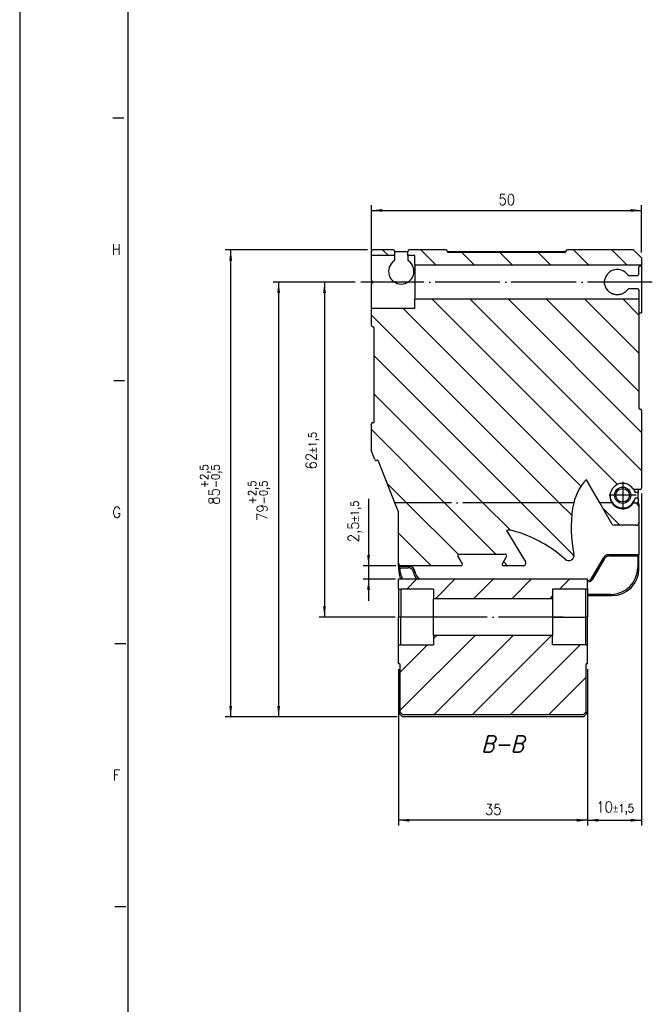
# Model space of a CAD drawing. Header units: millimetres. Extents: x -235 to 9017, y -109 to 485.
# Tile 2 of 35: x -235 to -118, y 120 to 303. Entities that reach past the tile are written whole.
import ezdxf

# ---------------------------------------------------------------- set-up
doc = ezdxf.new("R2010")
doc.units = ezdxf.units.MM
doc.linetypes.add('DOT_CENTER', pattern=[14, 12, -1, 0, -1])
doc.layers.add('1', color=7, linetype='Continuous')
doc.styles.add('CONVERTER_11', font='txt.shx', dxfattribs={"width": 0.9})
doc.styles.add('CONVERTER_12', font='txt.shx', dxfattribs={"width": 0.9, "oblique": 15})
doc.dimstyles.new('ME10_DIM_56', dxfattribs={"dimtxt": 2, "dimasz": 2, "dimexe": 1, "dimexo": 1, "dimgap": 1, "dimtad": 1, "dimdsep": 46, "dimtxsty": 'CONVERTER_11', "dimsah": 1, "dimcen": 0.09, "dimclrd": 2, "dimclre": 2, "dimclrt": 2, "dimadec": 0, "dimazin": 0, "dimtfac": 1, "dimtdec": 4, "dimtix": 1, "dimtmove": 0, "dimatfit": 3, "dimfxl": 1, "dimtolj": 1, "dimtzin": 0, "dimarcsym": 0})
doc.dimstyles.new('ME10_DIM_57', dxfattribs={"dimtxt": 2, "dimasz": 2, "dimexe": 1, "dimexo": 1, "dimgap": 1, "dimtad": 1, "dimdsep": 46, "dimtxsty": 'CONVERTER_11', "dimsah": 1, "dimcen": 0.09, "dimclrd": 2, "dimclre": 2, "dimclrt": 2, "dimadec": 0, "dimazin": 0, "dimtol": 1, "dimtp": 1.5, "dimtm": 1.5, "dimtfac": 0.75, "dimtdec": 0, "dimtix": 1, "dimtmove": 0, "dimatfit": 3, "dimfxl": 1, "dimtolj": 1, "dimtzin": 0, "dimarcsym": 0})
doc.dimstyles.new('ME10_DIM_58', dxfattribs={"dimtxt": 2, "dimasz": 2, "dimexe": 1, "dimexo": 1, "dimgap": 1, "dimtad": 1, "dimdsep": 46, "dimtxsty": 'CONVERTER_11', "dimsah": 1, "dimcen": 0.09, "dimclrd": 2, "dimclre": 2, "dimclrt": 2, "dimadec": 0, "dimazin": 0, "dimtfac": 1, "dimtdec": 4, "dimtix": 1, "dimtmove": 0, "dimatfit": 3, "dimfxl": 1, "dimtolj": 1, "dimtzin": 0, "dimarcsym": 0})
doc.dimstyles.new('ME10_DIM_59', dxfattribs={"dimtxt": 2, "dimasz": 2, "dimexe": 1, "dimexo": 1, "dimgap": 1, "dimtad": 1, "dimdsep": 46, "dimtxsty": 'CONVERTER_11', "dimsah": 1, "dimcen": 0.09, "dimclrd": 2, "dimclre": 2, "dimclrt": 2, "dimadec": 0, "dimazin": 0, "dimtol": 1, "dimtp": 1.5, "dimtm": 1.5, "dimtfac": 0.75, "dimtdec": 0, "dimtix": 1, "dimtmove": 0, "dimatfit": 3, "dimfxl": 1, "dimtolj": 1, "dimtzin": 0, "dimarcsym": 0})
doc.dimstyles.new('ME10_DIM_60', dxfattribs={"dimtxt": 2, "dimasz": 2, "dimexe": 1, "dimexo": 1, "dimgap": 1, "dimtad": 1, "dimdsep": 46, "dimtxsty": 'CONVERTER_11', "dimsah": 1, "dimcen": 0.09, "dimclrd": 2, "dimclre": 2, "dimclrt": 2, "dimadec": 0, "dimazin": 0, "dimtol": 1, "dimtp": 2.5, "dimtm": 0.5, "dimtfac": 0.75, "dimtdec": 0, "dimtix": 1, "dimtmove": 0, "dimatfit": 3, "dimfxl": 1, "dimtolj": 1, "dimtzin": 0, "dimarcsym": 0})
doc.dimstyles.new('ME10_DIM_61', dxfattribs={"dimtxt": 2, "dimasz": 2, "dimexe": 1, "dimexo": 1, "dimgap": 1, "dimtad": 1, "dimdsep": 46, "dimtxsty": 'CONVERTER_11', "dimsah": 1, "dimcen": 0.09, "dimclrd": 2, "dimclre": 2, "dimclrt": 2, "dimadec": 0, "dimazin": 0, "dimtol": 1, "dimtp": 2.5, "dimtm": 0.5, "dimtfac": 0.75, "dimtdec": 0, "dimtix": 1, "dimtmove": 0, "dimatfit": 3, "dimfxl": 1, "dimtolj": 1, "dimtzin": 0, "dimarcsym": 0})
doc.dimstyles.new('ME10_DIM_62', dxfattribs={"dimtxt": 2, "dimasz": 2, "dimexe": 1, "dimexo": 1, "dimgap": 1, "dimtad": 1, "dimdsep": 46, "dimtxsty": 'CONVERTER_11', "dimsah": 1, "dimcen": 0.09, "dimclrd": 2, "dimclre": 2, "dimclrt": 2, "dimadec": 0, "dimazin": 0, "dimtol": 1, "dimtp": 1.5, "dimtm": 1.5, "dimtfac": 0.75, "dimtdec": 0, "dimtix": 1, "dimtmove": 0, "dimatfit": 3, "dimfxl": 1, "dimtolj": 1, "dimtzin": 0, "dimarcsym": 0})
pattern_1 = [(45, (0, 0), (-3.53553, 3.53553), [])]
pattern_2 = [(-45, (0, 0), (3.53553, 3.53553), [])]

# ---------------------------------------------------------------- blocks, each defined once
blk = doc.blocks.new('CABEZA_1__57', base_point=(-165.05, 173.48))
at = {"linetype": 'Continuous'}
h = blk.add_hatch(dxfattribs=at)
h.set_pattern_fill('_USER', color=3, scale=5, angle=45, pattern_type=0)
h.set_pattern_definition(pattern_1)
edge = h.paths.add_edge_path()
edge.add_line((-164.64, 198.92), (-164.31, 198.92))
edge.add_line((-164.31, 198.92), (-130.05, 198.92))
edge.add_line((-130.05, 198.92), (-130.05, 197.23))
edge.add_arc((-130.45, 197.68), 0.6, 270, 311.8103, ccw=False)
edge.add_line((-130.45, 197.08), (-136.55, 197.08))
edge.add_line((-136.55, 197.08), (-136.55, 195.33))
edge.add_line((-136.55, 195.33), (-158.55, 195.33))
edge.add_line((-158.55, 195.33), (-158.55, 197.08))
edge.add_line((-158.55, 197.08), (-164.65, 197.08))
edge.add_arc((-164.65, 197.68), 0.6, 228.1897, 270, ccw=False)
edge.add_line((-165.05, 197.23), (-165.05, 198.92))
edge.add_line((-165.05, 198.92), (-164.64, 198.92))
h = blk.add_hatch(dxfattribs=at)
h.set_pattern_fill('_USER', color=3, scale=5, angle=45, pattern_type=0)
h.set_pattern_definition(pattern_1)
edge = h.paths.add_edge_path()
edge.add_line((-164.8, 183.28), (-165.05, 183.28))
edge.add_line((-165.05, 183.28), (-165.05, 186.62))
edge.add_arc((-164.65, 186.18), 0.6, 90, 131.8103, ccw=False)
edge.add_line((-164.65, 186.78), (-158.55, 186.78))
edge.add_line((-158.55, 186.78), (-158.55, 188.53))
edge.add_line((-158.55, 188.53), (-136.55, 188.53))
edge.add_line((-136.55, 188.53), (-136.55, 186.78))
edge.add_line((-136.55, 186.78), (-130.45, 186.78))
edge.add_arc((-130.45, 186.18), 0.6, 48.1897, 90, ccw=False)
edge.add_line((-130.05, 186.62), (-130.05, 183.28))
edge.add_line((-130.05, 183.28), (-130.3, 183.28))
edge.add_line((-130.3, 183.28), (-130.3, 174.38))
edge.add_line((-130.3, 174.38), (-130.8, 173.88))
edge.add_line((-130.8, 173.88), (-164.3, 173.88))
edge.add_line((-164.3, 173.88), (-164.8, 174.38))
edge.add_line((-164.8, 174.38), (-164.8, 183.28))
at = {"color": 7, "linetype": 'Continuous'}
for p, q in [((-164.64, 198.92), (-165.05, 198.92)), ((-165.05, 197.23), (-165.05, 198.92)), ((-164.31, 198.92), (-164.64, 198.92)), ((-130.05, 198.92), (-164.31, 198.92)), ((-130.05, 197.23), (-130.05, 198.92)), ((-165.05, 197.23), (-165.05, 191.93)), ((-164.65, 197.08), (-164.65, 191.93)), ((-158.55, 197.08), (-164.65, 197.08)), ((-158.55, 197.08), (-158.55, 195.33)), ((-136.55, 197.08), (-136.55, 195.33)), ((-130.45, 197.08), (-136.55, 197.08)), ((-130.45, 197.08), (-130.45, 191.93)), ((-130.05, 197.23), (-130.05, 191.93)), ((-158.55, 191.93), (-158.55, 195.33)), ((-136.55, 195.33), (-158.55, 195.33)), ((-136.55, 195.33), (-136.55, 191.93)), ((-165.05, 186.62), (-165.05, 191.93)), ((-164.65, 191.93), (-165.05, 191.93)), ((-164.65, 186.78), (-164.65, 191.93)), ((-158.55, 191.93), (-164.65, 191.93)), ((-158.55, 188.53), (-158.55, 191.93)), ((-136.55, 191.93), (-136.55, 188.53)), ((-136.55, 191.93), (-130.45, 191.93)), ((-130.05, 191.93), (-130.45, 191.93)), ((-130.45, 191.93), (-130.45, 186.78)), ((-130.05, 186.62), (-130.05, 191.93)), ((-136.55, 188.53), (-158.55, 188.53)), ((-158.55, 188.53), (-158.55, 186.78)), ((-136.55, 186.78), (-136.55, 188.53)), ((-165.05, 183.28), (-165.05, 186.62)), ((-164.65, 186.78), (-158.55, 186.78)), ((-130.45, 186.78), (-136.55, 186.78)), ((-130.05, 183.28), (-130.05, 186.62)), ((-164.8, 183.28), (-165.05, 183.28)), ((-164.8, 183.28), (-164.8, 174.38)), ((-130.3, 174.38), (-130.3, 183.28)), ((-130.05, 183.28), (-130.3, 183.28)), ((-164.3, 173.88), (-164.8, 174.38)), ((-164.8, 173.98), (-164.8, 174.38)), ((-164.3, 173.48), (-164.8, 173.98)), ((-164.3, 173.88), (-130.8, 173.88)), ((-130.8, 173.48), (-164.3, 173.48)), ((-130.3, 174.38), (-130.8, 173.88)), ((-130.8, 173.48), (-130.3, 173.98)), ((-130.3, 174.38), (-130.3, 173.98))]:
    blk.add_line(p, q, dxfattribs=at)
for centre, start, end in [((-164.65, 197.68), 228.1897, 270), ((-130.45, 197.68), 270, 311.8103), ((-164.65, 186.18), 90, 131.8103), ((-130.45, 186.18), 48.1897, 90)]:
    blk.add_arc(centre, 0.6, start, end, dxfattribs=at)
at = {"layer": '1', "color": 2, "linetype": 'DOT_CENTER'}
blk.add_line((-134.55, 191.93), (-160.55, 191.93), dxfattribs=at)
blk = doc.blocks.new('MOD-22E-M-Li__58', base_point=(-170.05, 195.91))
at = {"linetype": 'Continuous'}
h = blk.add_hatch(dxfattribs=at)
h.set_pattern_fill('_USER', color=3, scale=5, angle=-45, pattern_type=0)
h.set_pattern_definition(pattern_2)
edge = h.paths.add_edge_path()
edge.add_line((-170.05, 258.83), (-170.05, 259.68))
edge.add_arc((-169.8, 259.68), 0.25, 90, 180, ccw=False)
edge.add_line((-169.8, 259.93), (-166.05, 259.93))
edge.add_arc((-166.05, 259.68), 0.25, 0, 90, ccw=False)
edge.add_line((-165.8, 259.68), (-165.8, 258.83))
edge.add_line((-165.8, 258.83), (-170.05, 258.83))
h = blk.add_hatch(dxfattribs=at)
h.set_pattern_fill('_USER', color=3, scale=5, angle=-45, pattern_type=0)
h.set_pattern_definition(pattern_2)
edge = h.paths.add_edge_path()
edge.add_line((-163.05, 259.93), (-156.3, 259.93))
edge.add_arc((-156.3, 259.68), 0.25, 0, 90, ccw=False)
edge.add_arc((-155.8, 259.68), 0.25, 180, 270)
edge.add_line((-155.8, 259.43), (-134.3, 259.43))
edge.add_arc((-134.3, 259.68), 0.25, 270, 360)
edge.add_arc((-133.8, 259.68), 0.25, 90, 180, ccw=False)
edge.add_line((-133.8, 259.93), (-121.55, 259.93))
edge.add_line((-121.55, 259.93), (-120.05, 258.43))
edge.add_line((-120.05, 258.43), (-120.05, 257.18))
edge.add_arc((-120.3, 257.18), 0.25, -23.5782, 0, ccw=False)
edge.add_line((-120.07, 257.08), (-162.05, 257.08))
edge.add_line((-162.05, 257.08), (-162.05, 258.83))
edge.add_line((-162.05, 258.83), (-163.3, 258.83))
edge.add_line((-163.3, 258.83), (-163.3, 259.68))
edge.add_arc((-163.05, 259.68), 0.25, 90, 180, ccw=False)
h = blk.add_hatch(dxfattribs=at)
h.set_pattern_fill('_USER', color=3, scale=5, angle=-45, pattern_type=0)
h.set_pattern_definition(pattern_2)
edge = h.paths.add_edge_path()
edge.add_arc((-169.01, 220.71), 0.25, 21.6052, 111.7122)
edge.add_arc((-169.2, 221.17), 0.25, 201.3062, 291.6648, ccw=False)
edge.add_line((-169.43, 221.08), (-170.03, 222.63))
edge.add_arc((-169.8, 222.72), 0.25, 180, 201.3067, ccw=False)
edge.add_line((-170.05, 222.72), (-170.05, 227.68))
edge.add_arc((-169.8, 227.68), 0.25, 90, 180, ccw=False)
edge.add_line((-169.8, 227.93), (-169.55, 227.93))
edge.add_line((-169.55, 227.93), (-169.55, 245.43))
edge.add_arc((-169.8, 245.43), 0.25, 0, 90)
edge.add_arc((-169.8, 245.93), 0.25, 180, 270, ccw=False)
edge.add_line((-170.05, 245.93), (-170.05, 249.03))
edge.add_line((-170.05, 249.03), (-162.05, 249.03))
edge.add_line((-162.05, 249.03), (-162.05, 249.73))
edge.add_line((-162.05, 249.73), (-162.05, 250.78))
edge.add_line((-162.05, 250.78), (-120.56, 250.78))
edge.add_line((-120.56, 250.78), (-120.55, 248.22))
edge.add_line((-120.55, 248.22), (-120.56, 247.43))
edge.add_line((-120.56, 247.43), (-120.55, 230.68))
edge.add_arc((-120.3, 230.68), 0.25, 180, 270)
edge.add_arc((-120.3, 230.18), 0.25, 0, 90, ccw=False)
edge.add_line((-120.05, 230.18), (-120.05, 215.82))
edge.add_arc((-120.3, 215.82), 0.25, 270, 360, ccw=False)
edge.add_line((-120.3, 215.57), (-121.46, 215.57))
edge.add_arc((-121.46, 215.77), 0.2, 265.4939, 270, ccw=False)
edge.add_arc((-121.46, 215.77), 0.2, 214.6546, 265.4939, ccw=False)
edge.add_arc((-123.56, 214.32), 2.35, 34.6546, 211.5875)
edge.add_line((-125.56, 213.09), (-127.8, 213.09))
edge.add_line((-127.8, 213.09), (-130.24, 217.33))
edge.add_line((-130.24, 217.33), (-130.27, 217.42))
edge.add_arc((-122.94, 210.61), 10, 137.119, 165.6456)
edge.add_line((-132.63, 213.09), (-136.44, 213.09))
edge.add_line((-136.44, 213.09), (-136.49, 213.09))
edge.add_line((-136.49, 213.09), (-141.1, 213.09))
edge.add_line((-141.1, 213.09), (-141.17, 213.09))
edge.add_line((-141.17, 213.09), (-165.73, 213.09))
edge.add_line((-165.73, 213.09), (-168.78, 220.8))
h = blk.add_hatch(dxfattribs=at)
h.set_pattern_fill('_USER', color=3, scale=5, angle=-45, pattern_type=0)
h.set_pattern_definition(pattern_2)
edge = h.paths.add_edge_path()
edge.add_arc((-144.62, 205), 3, 74.4169, 98.1189)
edge.add_line((-145.04, 207.97), (-141.56, 202.18))
edge.add_arc((-141.99, 201.93), 0.5, -90, 31.0161, ccw=False)
edge.add_line((-141.99, 201.43), (-145.62, 201.43))
edge.add_arc((-145.62, 201.68), 0.25, 150, 270, ccw=False)
edge.add_line((-145.83, 201.8), (-145.06, 203.15))
edge.add_arc((-145.27, 203.28), 0.25, 330, 450)
edge.add_line((-145.27, 203.53), (-153.83, 203.53))
edge.add_arc((-153.83, 203.28), 0.25, 90, 210)
edge.add_line((-154.05, 203.15), (-153.27, 201.8))
edge.add_arc((-153.48, 201.68), 0.25, -90, 30, ccw=False)
edge.add_line((-153.48, 201.43), (-164.55, 201.43))
edge.add_arc((-164.55, 201.93), 0.5, 180, 270, ccw=False)
edge.add_line((-165.05, 201.93), (-165.05, 211.34))
edge.add_arc((-165.3, 211.34), 0.25, 0, 21.6048)
edge.add_line((-165.07, 211.43), (-165.73, 213.09))
edge.add_line((-165.73, 213.09), (-141.17, 213.09))
edge.add_line((-141.17, 213.09), (-141.1, 213.09))
edge.add_line((-141.1, 213.09), (-136.49, 213.09))
edge.add_line((-136.49, 213.09), (-136.44, 213.09))
edge.add_line((-136.44, 213.09), (-132.63, 213.09))
edge.add_arc((-122.94, 210.61), 10, 165.6456, 171.5014)
edge.add_arc((-109.1, 208.54), 24, 171.5013, 191.9316)
edge.add_arc((-133.56, 203.38), 1, -131.939, 11.9337, ccw=False)
edge.add_arc((-150.26, 184.78), 24, 48.0686, 52.3825)
edge.add_arc((-150.26, 184.78), 24, 52.3825, 74.4142)
h = blk.add_hatch(dxfattribs=at)
h.set_pattern_fill('_USER', color=3, scale=5, angle=-45, pattern_type=0)
h.set_pattern_definition(pattern_2)
edge = h.paths.add_edge_path()
edge.add_arc((-125.12, 209.43), 0.5, 209.8944, 270)
edge.add_line((-125.12, 208.93), (-121.05, 208.93))
edge.add_arc((-121.05, 209.43), 0.5, 270, 360)
edge.add_line((-120.55, 209.43), (-120.55, 212.82))
edge.add_arc((-120.8, 212.82), 0.25, 0, 90)
edge.add_line((-120.8, 213.07), (-121.46, 213.07))
edge.add_arc((-121.46, 212.87), 0.2, 90, 145.3454)
edge.add_arc((-123.56, 214.32), 2.35, 211.5875, 325.3454, ccw=False)
edge.add_line((-125.56, 213.09), (-127.8, 213.09))
edge.add_line((-127.8, 213.09), (-125.55, 209.18))
at = {"color": 7, "linetype": 'Continuous'}
for p, q in [((-170.05, 258.83), (-170.05, 259.68)), ((-165.8, 258.83), (-170.05, 258.83)), ((-170.05, 254.23), (-170.05, 258.83)), ((-166.05, 259.93), (-169.8, 259.93)), ((-165.8, 259.68), (-165.8, 258.83)), ((-165.8, 259.63), (-163.3, 259.63)), ((-165.8, 258.83), (-165.8, 258.02)), ((-163.3, 258.83), (-163.3, 259.68)), ((-163.3, 258.83), (-163.3, 258.02)), ((-162.05, 258.83), (-163.3, 258.83)), ((-156.3, 259.93), (-163.05, 259.93)), ((-162.05, 257.08), (-162.05, 258.83)), ((-156.05, 259.63), (-134.06, 259.62)), ((-134.3, 259.43), (-155.8, 259.43)), ((-121.55, 259.93), (-133.8, 259.93)), ((-121.55, 259.93), (-120.05, 258.43)), ((-162.05, 257.08), (-162.05, 253.12)), ((-120.07, 257.08), (-162.05, 257.08)), ((-120.05, 258.43), (-120.05, 257.18)), ((-120.05, 257.18), (-120.05, 248.22)), ((-122.46, 255.18), (-120.8, 255.18)), ((-120.55, 255.43), (-120.55, 256.68)), ((-170.05, 254.23), (-170.05, 253.63)), ((-169.75, 253.93), (-170.05, 254.23)), ((-170.05, 253.63), (-169.75, 253.93)), ((-170.05, 249.03), (-170.05, 253.63)), ((-162.05, 253.12), (-162.05, 250.78)), ((-120.8, 252.68), (-122.46, 252.68)), ((-120.55, 252.43), (-120.56, 250.78)), ((-162.05, 249.73), (-162.05, 250.78)), ((-120.56, 250.78), (-162.05, 250.78)), ((-162.05, 249.03), (-162.05, 249.73)), ((-120.56, 250.78), (-120.55, 248.22)), ((-162.05, 249.03), (-170.05, 249.03)), ((-170.05, 245.93), (-170.05, 249.03)), ((-120.55, 248.22), (-120.56, 247.43)), ((-120.55, 248.22), (-120.05, 248.22)), ((-120.56, 247.43), (-120.55, 230.68)), ((-169.55, 227.93), (-169.55, 245.43)), ((-120.05, 230.18), (-120.05, 215.82)), ((-169.8, 227.93), (-169.55, 227.93)), ((-170.05, 222.72), (-170.05, 227.68)), ((-169.43, 221.08), (-170.03, 222.63)), ((-165.73, 213.09), (-168.78, 220.8)), ((-130.24, 217.33), (-130.27, 217.42)), ((-127.8, 213.09), (-130.24, 217.33)), ((-120.3, 215.57), (-121.46, 215.57)), ((-120.72, 214.99), (-121.26, 214.99)), ((-120.72, 213.96), (-121.26, 213.96)), ((-120.72, 213.96), (-120.72, 214.99)), ((-165.07, 211.43), (-165.73, 213.09)), ((-125.55, 209.18), (-127.8, 213.09)), ((-121.7, 212.88), (-121.73, 212.96)), ((-121.64, 212.96), (-121.73, 212.96)), ((-121.46, 213.07), (-120.8, 213.07)), ((-120.55, 212.82), (-120.55, 209.43)), ((-165.05, 201.93), (-165.05, 211.34)), ((-145.04, 207.97), (-141.56, 202.18)), ((-121.05, 208.93), (-125.12, 208.93)), ((-120.55, 209.43), (-120.55, 203.47)), ((-154.05, 203.15), (-153.27, 201.8)), ((-145.27, 203.53), (-153.83, 203.53)), ((-145.83, 201.8), (-145.06, 203.15)), ((-129.25, 199.18), (-127.06, 202.97)), ((-126.93, 202.74), (-129.12, 198.95)), ((-127.06, 202.97), (-126.93, 202.74)), ((-126.2, 203.47), (-126.06, 203.24)), ((-120.55, 203.47), (-126.2, 203.47)), ((-126.06, 203.24), (-120.78, 203.24)), ((-120.78, 203.24), (-120.55, 203.47)), ((-120.78, 203.24), (-120.78, 201.13)), ((-120.55, 200.9), (-120.55, 203.47)), ((-165.05, 201.28), (-165.05, 201.93)), ((-165.05, 201.28), (-165.05, 200.9)), ((-163.02, 201.28), (-165.05, 201.28)), ((-165.05, 201.28), (-164.86, 201.09)), ((-164.86, 201.09), (-165.05, 200.9)), ((-164.82, 201.05), (-163.25, 201.05)), ((-153.48, 201.43), (-164.55, 201.43)), ((-163.25, 201.05), (-163.02, 201.28)), ((-141.99, 201.43), (-145.62, 201.43)), ((-120.78, 201.13), (-120.55, 200.9)), ((-162.26, 200.19), (-162.03, 200.41)), ((-129.25, 199.18), (-129.12, 198.95)), ((-130.05, 198.57), (-129.99, 198.45)), ((-130.05, 198.45), (-129.99, 198.45)), ((-125.78, 196.13), (-130.05, 196.13)), ((-130.05, 195.91), (-125.55, 195.91)), ((-125.78, 196.13), (-125.55, 195.91))]:
    blk.add_line(p, q, dxfattribs=at)
at = {"color": 2, "linetype": 'DOT_CENTER'}
for p, q in [((-141.17, 213.09), (-165.73, 213.09)), ((-141.1, 213.09), (-141.17, 213.09)), ((-136.49, 213.09), (-141.1, 213.09)), ((-136.44, 213.09), (-136.49, 213.09)), ((-132.63, 213.09), (-136.44, 213.09)), ((-125.56, 213.09), (-127.8, 213.09))]:
    blk.add_line(p, q, dxfattribs=at)
at = {"color": 7, "linetype": 'Continuous'}
for radius in [1.5, 1.25]:
    blk.add_circle((-123.55, 214.48), radius, dxfattribs=at)
for centre, radius, start, end in [((-169.8, 259.68), 0.25, 90, 180), ((-166.05, 259.68), 0.25, 0, 90), ((-163.05, 259.68), 0.25, 90, 180), ((-156.3, 259.68), 0.25, 0, 90), ((-155.8, 259.68), 0.25, 180, 270), ((-134.3, 259.68), 0.25, 270, 0), ((-133.8, 259.68), 0.25, 90, 180), ((-164.55, 255.92), 2.35, 124.6546, 55.3454), ((-166, 258.02), 0.2, 304.6546, 0), ((-163.1, 258.02), 0.2, 180, 235.3454), ((-120.3, 257.18), 0.25, 270, 336.4218), ((-120.3, 257.18), 0.25, 336.4218, 0), ((-124.56, 253.93), 2.35, 34.6546, 167.7638), ((-122.46, 255.38), 0.2, 214.6546, 270), ((-120.8, 255.43), 0.25, 270, 0), ((-120.3, 256.68), 0.25, 90, 180), ((-124.56, 253.93), 2.35, 307.4125, 325.3454), ((-122.46, 252.48), 0.2, 90, 145.3454), ((-120.8, 252.43), 0.25, 0, 90), ((-169.8, 245.93), 0.25, 180, 270), ((-169.8, 245.43), 0.25, 0, 90), ((-120.3, 230.68), 0.25, 180, 270), ((-120.3, 230.18), 0.25, 0, 90), ((-169.8, 227.68), 0.25, 90, 180), ((-169.8, 222.72), 0.25, 180, 201.3067), ((-169.2, 221.17), 0.25, 201.3062, 291.6648), ((-169.01, 220.71), 0.25, 21.6052, 111.7122), ((-122.94, 210.61), 10, 137.119, 165.6456), ((-123.56, 214.32), 2.35, 34.6546, 211.5875), ((-121.46, 215.77), 0.2, 214.6546, 265.4939), ((-123.55, 214.48), 2.35, 12.7265, 27.8222), ((-121.46, 215.77), 0.2, 265.4939, 270), ((-120.3, 215.82), 0.25, 270, 0), ((-123.55, 214.48), 2.35, 180.548, 347.2735), ((-165.3, 211.34), 0.25, 0, 21.6048), ((-109.1, 208.54), 24, 171.5013, 191.9316), ((-122.94, 210.61), 10, 165.6456, 171.5014), ((-123.56, 214.32), 2.35, 211.5875, 325.3454), ((-121.46, 212.87), 0.2, 90, 145.3454), ((-120.8, 212.82), 0.25, 0, 90), ((-144.62, 205), 3, 74.4169, 98.1189), ((-150.26, 184.78), 24, 52.3825, 74.4142), ((-125.12, 209.43), 0.5, 209.8944, 270), ((-121.05, 209.43), 0.5, 270, 360), ((-153.83, 203.28), 0.25, 90, 210), ((-145.27, 203.28), 0.25, 330, 90), ((-150.26, 184.78), 24, 48.0686, 52.3825), ((-133.56, 203.38), 1, 228.061, 11.9337), ((-126.2, 202.47), 1, 90, 149.9633), ((-126.06, 202.24), 1, 90, 149.9633), ((-164.55, 201.93), 0.5, 180, 270), ((-160.05, 200.91), 5, 180.0044, 203.3425), ((-159.83, 201.13), 5, 180.908, 206.2045), ((-163.25, 200.05), 1, 7.6538, 90.001), ((-163.02, 200.28), 1, 7.6519, 90.001), ((-153.48, 201.68), 0.25, 270, 30), ((-145.62, 201.68), 0.25, 150, 270), ((-141.99, 201.93), 0.5, 270, 31.0161), ((-125.78, 201.13), 5, 270, 0), ((-125.55, 200.9), 5, 270, 0), ((-160.28, 200.45), 2, 187.6538, 229.814), ((-160.05, 200.68), 2, 187.6547, 241.334), ((-130.12, 199.68), 1, 273.7628, 329.9633), ((-129.99, 199.45), 1, 270, 329.9633)]:
    blk.add_arc(centre, radius, start, end, dxfattribs=at)
for points, knots in [([(-123.13, 252.06), (-123.15, 252.04), (-123.19, 252.01), (-123.27, 251.95), (-123.41, 251.87), (-123.63, 251.76), (-123.93, 251.65), (-124.29, 251.58), (-124.65, 251.57), (-124.97, 251.61), (-125.22, 251.67), (-125.38, 251.72), (-125.51, 251.77), (-125.64, 251.84), (-125.84, 251.95), (-126.08, 252.12), (-126.34, 252.38), (-126.59, 252.72), (-126.77, 253.1), (-126.88, 253.5), (-126.91, 253.86), (-126.9, 254.18), (-126.87, 254.35), (-126.85, 254.42)], [0, 0, 0, 0, 0.075404, 0.153721, 0.314326, 0.561345, 0.881836, 1.271908, 1.653389, 1.972642, 2.231248, 2.412238, 2.495172, 2.632141, 2.862604, 3.165527, 3.52522, 3.961066, 4.408552, 4.775627, 5.223971, 5.48891, 5.724745, 5.724745, 5.724745, 5.724745]), ([(-121.26, 214.99), (-121.28, 215.07), (-121.31, 215.2), (-121.37, 215.35), (-121.42, 215.47), (-121.45, 215.54), (-121.47, 215.57)], [0, 0, 0, 0, 0.2287753, 0.3989401, 0.4962956, 0.6192054, 0.6192054, 0.6192054, 0.6192054]), ([(-120.71, 215.57), (-120.71, 215.48), (-120.72, 215.29), (-120.72, 215.1), (-120.72, 214.99)], [0, 0, 0, 0, 0.2698084, 0.578512, 0.578512, 0.578512, 0.578512]), ([(-121.73, 212.96), (-121.73, 212.97), (-121.71, 213), (-121.66, 213.06), (-121.6, 213.15), (-121.53, 213.26), (-121.45, 213.41), (-121.38, 213.57), (-121.31, 213.75), (-121.28, 213.88), (-121.26, 213.96)], [0, 0, 0, 0, 0.046419, 0.105701, 0.221121, 0.36595, 0.515534, 0.716454, 0.876316, 1.115386, 1.115386, 1.115386, 1.115386]), ([(-120.72, 213.96), (-120.72, 213.78), (-120.72, 213.48), (-120.71, 213.17), (-120.71, 213.05)], [0, 0, 0, 0, 0.5424023, 0.905334, 0.905334, 0.905334, 0.905334]), ([(-164.82, 201.05), (-164.83, 201.05), (-164.83, 201.06), (-164.84, 201.07), (-164.85, 201.08), (-164.86, 201.09), (-164.86, 201.09)], [0, 0, 0, 0, 0.00939462, 0.01878924, 0.0447926, 0.05646635, 0.05646635, 0.05646635, 0.05646635])]:
    blk.add_open_spline(points, degree=3, knots=knots, dxfattribs=at)
at = {"layer": '1', "color": 2, "linetype": 'DOT_CENTER'}
for p, q in [((-118.07, 253.93), (-172.05, 253.93)), ((-118.07, 253.93), (-172.05, 253.93)), ((-123.55, 216.98), (-123.55, 211.98)), ((-121.05, 214.48), (-126.05, 214.48))]:
    blk.add_line(p, q, dxfattribs=at)
blk = doc.blocks.new('Li-M-7840__59', base_point=(-170.05, 173.48))
for name, p in [('MOD-22E-M-Li__58', (-170.05, 195.91)), ('CABEZA_1__57', (-165.05, 173.48))]:
    blk.add_blockref(name, p)
blk = doc.blocks.new('*D116')
at = {"layer": '1', "color": 2, "linetype": 'Continuous'}
for p, q in [((-170.05, 259.83), (-170.05, 268.2)), ((-120.05, 259.43), (-120.05, 268.2)), ((-170.05, 267.2), (-120.05, 267.2))]:
    blk.add_line(p, q, dxfattribs=at)
at = {"layer": '1', "color": 2}
for points in [[(-168.05, 267.46), (-168.05, 266.94), (-170.05, 267.2)], [(-122.05, 266.94), (-122.05, 267.46), (-120.05, 267.2)]]:
    blk.add_solid(points, dxfattribs=at)
at = {"layer": '1', "color": 2, "insert": (-146.55, 268.2), "char_height": 2, "attachment_point": 7, "rotation": 0.0001, "line_spacing_factor": 0.60024, "style": 'CONVERTER_11'}
blk.add_mtext('50', dxfattribs=at)
blk = doc.blocks.new('*D117')
at = {"layer": '1', "color": 2, "linetype": 'Continuous'}
for p, q in [((-120.05, 214.82), (-120.05, 153.32)), ((-130.05, 182.28), (-130.05, 153.32)), ((-130.05, 154.32), (-120.05, 154.32))]:
    blk.add_line(p, q, dxfattribs=at)
at = {"layer": '1', "color": 2}
for points in [[(-128.05, 154.58), (-128.05, 154.05), (-130.05, 154.32)], [(-122.05, 154.05), (-122.05, 154.58), (-120.05, 154.32)]]:
    blk.add_solid(points, dxfattribs=at)
at = {"layer": '1', "color": 2, "insert": (-128.44, 155.32), "char_height": 2, "attachment_point": 7, "rotation": 0.0001, "line_spacing_factor": 0.60024, "style": 'CONVERTER_11'}
blk.add_mtext('\\C2;10\\C2;\\H1.5;{\\Fgdt;`}1,5', dxfattribs=at)
blk = doc.blocks.new('*D118')
at = {"layer": '1', "color": 2, "linetype": 'Continuous'}
for p, q in [((-165.05, 182.28), (-165.05, 153.32)), ((-130.05, 182.28), (-130.05, 153.32)), ((-130.05, 154.32), (-165.05, 154.32))]:
    blk.add_line(p, q, dxfattribs=at)
at = {"layer": '1', "color": 2}
for points in [[(-163.05, 154.58), (-163.05, 154.05), (-165.05, 154.32)], [(-132.05, 154.05), (-132.05, 154.58), (-130.05, 154.32)]]:
    blk.add_solid(points, dxfattribs=at)
at = {"layer": '1', "color": 2, "insert": (-149.05, 155.32), "char_height": 2, "attachment_point": 7, "rotation": 0.0001, "line_spacing_factor": 0.60024, "style": 'CONVERTER_11'}
blk.add_mtext('35', dxfattribs=at)
blk = doc.blocks.new('*D119')
at = {"layer": '1', "color": 2, "linetype": 'Continuous'}
for p, q in [((-173.05, 253.93), (-179.76, 253.93)), ((-178.76, 253.93), (-178.76, 191.93)), ((-165.65, 191.93), (-179.76, 191.93))]:
    blk.add_line(p, q, dxfattribs=at)
at = {"layer": '1', "color": 2}
for points in [[(-178.5, 251.93), (-179.03, 251.93), (-178.76, 253.93)], [(-179.03, 193.93), (-178.5, 193.93), (-178.76, 191.93)]]:
    blk.add_solid(points, dxfattribs=at)
at = {"layer": '1', "color": 2, "insert": (-179.76, 219.24), "char_height": 2, "attachment_point": 7, "rotation": 90, "line_spacing_factor": 0.60024, "style": 'CONVERTER_11'}
blk.add_mtext('\\C2;62\\C2;\\H1.5;{\\Fgdt;`}1,5', dxfattribs=at)
blk = doc.blocks.new('*D120')
at = {"layer": '1', "color": 2, "linetype": 'Continuous'}
for p, q in [((-170.8, 259.93), (-197.13, 259.93)), ((-196.13, 259.93), (-196.13, 173.48)), ((-165.3, 173.48), (-197.13, 173.48))]:
    blk.add_line(p, q, dxfattribs=at)
at = {"layer": '1', "color": 2}
for points in [[(-195.87, 257.93), (-196.39, 257.93), (-196.13, 259.93)], [(-196.39, 175.48), (-195.87, 175.48), (-196.13, 173.48)]]:
    blk.add_solid(points, dxfattribs=at)
at = {"layer": '1', "color": 2, "insert": (-198.19, 212.71), "char_height": 2, "attachment_point": 7, "rotation": 90, "line_spacing_factor": 0.60024, "style": 'CONVERTER_11'}
blk.add_mtext('\\C2;85\\C2;\\H1.5;\\S+2,5^ -0,5;', dxfattribs=at)
blk = doc.blocks.new('*D121')
at = {"layer": '1', "color": 2, "linetype": 'Continuous'}
for p, q in [((-173.05, 253.93), (-188.25, 253.93)), ((-187.25, 253.93), (-187.25, 173.48)), ((-165.3, 173.48), (-188.25, 173.48))]:
    blk.add_line(p, q, dxfattribs=at)
at = {"layer": '1', "color": 2}
for points in [[(-186.98, 251.93), (-187.51, 251.93), (-187.25, 253.93)], [(-187.51, 175.48), (-186.98, 175.48), (-187.25, 173.48)]]:
    blk.add_solid(points, dxfattribs=at)
at = {"layer": '1', "color": 2, "insert": (-189.31, 209.71), "char_height": 2, "attachment_point": 7, "rotation": 90, "line_spacing_factor": 0.60024, "style": 'CONVERTER_11'}
blk.add_mtext('\\C2;79\\C2;\\H1.5;\\S+2,5^ -0,5;', dxfattribs=at)
blk = doc.blocks.new('*D122')
at = {"layer": '1', "color": 2, "linetype": 'Continuous'}
for p, q in [((-170.6, 213.84), (-170.6, 201.43)), ((-165.55, 201.43), (-171.6, 201.43)), ((-170.6, 201.43), (-170.6, 198.92)), ((-165.64, 198.92), (-171.6, 198.92)), ((-170.6, 198.92), (-170.6, 194.92))]:
    blk.add_line(p, q, dxfattribs=at)
at = {"layer": '1', "color": 2}
for points in [[(-170.86, 203.43), (-170.33, 203.43), (-170.6, 201.43)], [(-170.33, 196.92), (-170.86, 196.92), (-170.6, 198.92)]]:
    blk.add_solid(points, dxfattribs=at)
at = {"layer": '1', "color": 2, "insert": (-171.8, 205.76), "char_height": 2, "attachment_point": 7, "rotation": 90, "line_spacing_factor": 0.60024, "style": 'CONVERTER_11'}
blk.add_mtext('\\C2;2,5\\C2;\\H1.5;{\\Fgdt;`}1,5', dxfattribs=at)
blk = doc.blocks.new('Marco_a1', base_point=(184.81, 187.78))
at = {"layer": '1', "color": 2, "linetype": 'Continuous'}
for p, q in [((-235.19, 484.78), (-235.19, -109.22)), ((-215.92, 284.31), (-217.92, 284.31)), ((-215.76, 235.65), (-217.76, 235.65)), ((-215.56, 186.98), (-217.56, 186.98)), ((-215.56, 138.31), (-217.56, 138.31))]:
    blk.add_line(p, q, dxfattribs=at)
at = {"layer": '1', "color": 7, "linetype": 'Continuous'}
blk.add_line((-215.19, 479.78), (-215.19, -104.22), dxfattribs=at)
at = {"layer": '1', "color": 2, "char_height": 2, "attachment_point": 4, "line_spacing_factor": 1.20048, "style": 'CONVERTER_11'}
for s, insert in [('H', (-218.13, 259.98)), ('G', (-218.02, 211.31)), ('F', (-217.97, 162.65))]:
    blk.add_mtext(s, dxfattribs=dict(at, insert=insert))
blk = doc.blocks.new('Top', base_point=(184.81, 187.78))
blk.add_blockref('Marco_a1', (184.81, 187.78))
blk = doc.blocks.new('_dummy_frame__61', base_point=(-235.19, -174.57))
blk.add_blockref('Top', (184.81, 187.78))
blk = doc.blocks.new('_dummy_frame__62', base_point=(-346.5, -309.51))
at = {"layer": '1'}
blk.add_blockref('_dummy_frame__61', (-235.19, -174.57), dxfattribs=at)
blk = doc.blocks.new('B-B__60', base_point=(-145.05, 216.827))
blk.add_blockref('Li-M-7840__59', (-170.051, 173.477))
at = {"layer": '1', "color": 7, "insert": (-145.8, 169.927), "char_height": 3, "attachment_point": 2, "line_spacing_factor": 1.20048, "style": 'CONVERTER_12'}
blk.add_mtext('B-B', dxfattribs=at)
at = {"layer": '1'}
for base, p1, p2, dimstyle, picture, middle in [((-170.051, 267.199), (-120.051, 258.427), (-170.051, 258.827), 'ME10_DIM_56', '*D116', (-145.051, 269.199)), ((-130.051, 154.318), (-120.051, 215.823), (-130.051, 183.277), 'ME10_DIM_57', '*D117', (-125.051, 156.318))]:
    dim = blk.add_linear_dim(base=base, p1=p1, p2=p2, dimstyle=dimstyle, dxfattribs=at)
    dim.commit()
    dim.dimension.update_dxf_attribs({"geometry": picture, "text_midpoint": middle, "text_rotation": 0.00014})
for base, p2, text, dimstyle, picture, middle in [((-196.131, 259.927), (-169.801, 259.927), '85', 'ME10_DIM_60', '*D120', (-199.193, 216.702)), ((-187.247, 253.927), (-172.051, 253.927), '79', 'ME10_DIM_61', '*D121', (-190.309, 213.702))]:
    dim = blk.add_linear_dim(base=base, p1=(-164.301, 173.477), p2=p2, angle=90, text=text, dimstyle=dimstyle, dxfattribs=at)
    dim.commit()
    dim.dimension.update_dxf_attribs({"geometry": picture, "text_midpoint": middle, "text_rotation": 90})
for base, p1, p2, dimstyle, picture, middle in [((-178.764, 253.927), (-164.651, 191.927), (-172.051, 253.927), 'ME10_DIM_59', '*D119', (-180.764, 222.927)), ((-170.596, 201.427), (-164.642, 198.924), (-164.551, 201.427), 'ME10_DIM_62', '*D122', (-172.696, 209.801))]:
    dim = blk.add_linear_dim(base=base, p1=p1, p2=p2, angle=90, dimstyle=dimstyle, dxfattribs=at)
    dim.commit()
    dim.dimension.update_dxf_attribs({"geometry": picture, "text_midpoint": middle, "text_rotation": 90})
dim = blk.add_aligned_dim(p1=(-165.051, 183.277), p2=(-130.051, 183.277), distance=-28.959, dimstyle='ME10_DIM_58', dxfattribs=at)
dim.commit()
dim.dimension.update_dxf_attribs({"geometry": '*D118', "text_midpoint": (-147.551, 156.318), "text_rotation": 0.00014})

msp = doc.modelspace()

# ---------------------------------------------------------------- block references
msp.add_blockref('B-B__60', (-145.05, 216.83))
at = {"layer": '1'}
msp.add_blockref('_dummy_frame__62', (-346.5, -309.51), dxfattribs=at)

doc.saveas('drawing.dxf')
